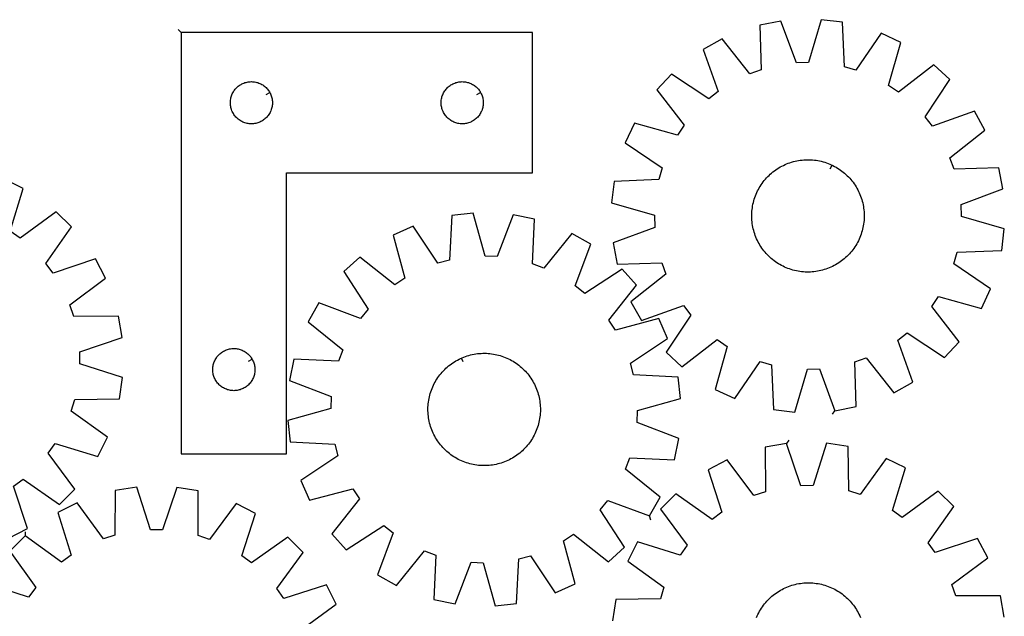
# Model space of a CAD drawing. Header units: millimetres. Extents: x 7 to 1493, y 7 to 2993.
# Tile 6 of 6: x 793 to 1493, y 2569 to 2993. Entities that reach past the tile are written whole.
import ezdxf

# ---------------------------------------------------------------- set-up
doc = ezdxf.new("R2010")
doc.units = ezdxf.units.MM
doc.layers.add('CUT', color=7, linetype='CONTINUOUS', true_color=0x000000)
doc.layers.add('LEADIN', color=1, linetype='CONTINUOUS', true_color=0xff0000)

msp = doc.modelspace()

# ---------------------------------------------------------------- linework, layer by layer
at = {"layer": 'CUT'}
for points in [[(1372.891869, 2715.011623), (1387.993356, 2717.95707), (1387.039669, 2749.707113), (1395.095041, 2752.644859), (1414.804858, 2727.735065), (1428.257032, 2735.202967), (1417.538718, 2765.104347), (1424.292019, 2770.387556), (1450.734719, 2752.787602), (1461.220788, 2764.04695), (1441.787031, 2789.172711), (1446.5772, 2796.284227), (1477.164387, 2787.716919), (1483.657902, 2801.665569), (1457.411014, 2819.556227), (1459.769156, 2827.799923), (1491.506743, 2829.103891), (1493.372073, 2844.376451), (1462.881282, 2853.280743), (1462.576566, 2861.849671), (1492.357857, 2872.897271), (1489.41241, 2887.998757), (1457.662367, 2887.04507), (1454.724621, 2895.100442), (1479.634415, 2914.810259), (1472.166513, 2928.262433), (1442.265133, 2917.54412), (1436.981924, 2924.297421), (1454.581877, 2950.74012), (1443.32253, 2961.226189), (1418.196769, 2941.792433), (1411.085253, 2946.582602), (1419.65256, 2977.169789), (1405.703911, 2983.663303), (1387.813253, 2957.416416), (1379.569557, 2959.774558), (1378.265589, 2991.512145), (1362.993029, 2993.377474), (1354.088737, 2962.886683), (1345.519809, 2962.581968), (1334.472209, 2992.363258), (1319.370723, 2989.417812), (1320.32441, 2957.667769), (1312.269038, 2954.730022), (1292.55922, 2979.639817), (1279.107047, 2972.171914), (1289.82536, 2942.270535), (1283.072059, 2936.987325), (1256.629359, 2954.587279), (1246.143291, 2943.327931), (1265.577047, 2918.20217), (1260.786878, 2911.090655), (1230.199691, 2919.657962), (1223.706177, 2905.709313), (1249.953064, 2887.818655), (1247.594922, 2879.574958), (1215.857335, 2878.270991), (1213.992006, 2862.998431), (1244.482796, 2854.094138), (1244.787512, 2845.525211), (1215.006221, 2834.47761), (1217.951668, 2819.376124), (1249.701711, 2820.329811), (1252.639457, 2812.274439), (1227.729663, 2792.564622), (1235.197565, 2779.112448), (1265.098945, 2789.830762), (1270.382155, 2783.077461), (1252.782201, 2756.634761), (1264.041548, 2746.148692), (1289.167309, 2765.582448), (1296.278825, 2760.792279), (1287.711518, 2730.205093), (1301.660167, 2723.711578), (1319.550825, 2749.958466), (1327.794522, 2747.600324), (1329.098489, 2715.862737), (1344.371049, 2713.997407), (1353.275342, 2744.488198), (1361.844269, 2744.792914)], [(907.679783, 2984.25361), (907.679783, 2684.25361), (982.679783, 2684.25361), (982.679783, 2884.25361), (1157.679783, 2884.25361), (1157.679783, 2984.25361)], [(970.729734, 2941.639382), (970.919965, 2941.303261), (971.265317, 2940.612326), (971.574643, 2939.904529), (971.847121, 2939.181746), (972.082031, 2938.445895), (972.278749, 2937.698926), (972.436752, 2936.942822), (972.555623, 2936.179586), (972.635046, 2935.411242), (972.67481, 2934.639829), (972.67481, 2933.867392), (972.635046, 2933.095978), (972.555623, 2932.327635), (972.436752, 2931.564399), (972.278749, 2930.808294), (972.082031, 2930.061326), (971.847121, 2929.325475), (971.574643, 2928.602692), (971.265317, 2927.894894), (970.919965, 2927.203959), (970.539502, 2926.531718), (970.124938, 2925.879954), (969.677372, 2925.250396), (969.19799, 2924.644713), (968.688064, 2924.06451), (968.148945, 2923.511327), (967.582065, 2922.986631), (966.988925, 2922.491813), (966.3711, 2922.028185), (965.730226, 2921.596977), (965.068004, 2921.199332), (964.38619, 2920.836304), (963.686592, 2920.508857), (962.971064, 2920.217858), (962.241506, 2919.96408), (961.49985, 2919.748194), (960.748064, 2919.570775), (959.988142, 2919.432292), (959.222098, 2919.333112), (958.451964, 2919.273499), (957.679783, 2919.25361), (956.907602, 2919.273499), (956.137468, 2919.333112), (955.371424, 2919.432292), (954.611502, 2919.570775), (953.859716, 2919.748194), (953.118061, 2919.96408), (952.388502, 2920.217858), (951.672974, 2920.508857), (950.973376, 2920.836304), (950.291562, 2921.199332), (949.62934, 2921.596977), (948.988467, 2922.028185), (948.370641, 2922.491813), (947.777501, 2922.986631), (947.210621, 2923.511327), (946.671503, 2924.06451), (946.161576, 2924.644713), (945.682194, 2925.250396), (945.234628, 2925.879954), (944.820064, 2926.531718), (944.439601, 2927.203959), (944.094249, 2927.894894), (943.784924, 2928.602692), (943.512445, 2929.325475), (943.277535, 2930.061326), (943.080817, 2930.808294), (942.922814, 2931.564399), (942.803943, 2932.327635), (942.72452, 2933.095978), (942.684756, 2933.867392), (942.684756, 2934.639829), (942.72452, 2935.411242), (942.803943, 2936.179586), (942.922814, 2936.942822), (943.080817, 2937.698926), (943.277535, 2938.445895), (943.512445, 2939.181746), (943.784924, 2939.904529), (944.094249, 2940.612326), (944.439601, 2941.303261), (944.820064, 2941.975502), (945.234628, 2942.627266), (945.682194, 2943.256824), (946.161576, 2943.862508), (946.671503, 2944.44271), (947.210621, 2944.995893), (947.777501, 2945.520589), (948.370641, 2946.015407), (948.988467, 2946.479035), (949.62934, 2946.910244), (950.291562, 2947.307889), (950.973376, 2947.670916), (951.672974, 2947.998364), (952.388502, 2948.289363), (953.118061, 2948.543141), (953.859716, 2948.759026), (954.611502, 2948.936446), (955.371424, 2949.074929), (956.137468, 2949.174108), (956.907602, 2949.233722), (957.679783, 2949.25361), (958.451964, 2949.233722), (959.222098, 2949.174108), (959.988142, 2949.074929), (960.748064, 2948.936446), (961.49985, 2948.759026), (962.241506, 2948.543141), (962.971064, 2948.289363), (963.686592, 2947.998364), (964.38619, 2947.670916), (965.068004, 2947.307889), (965.730226, 2946.910244), (966.3711, 2946.479035), (966.988925, 2946.015407), (967.582065, 2945.520589), (968.148945, 2944.995893), (968.688064, 2944.44271), (969.19799, 2943.862508), (969.677372, 2943.256824), (970.124938, 2942.627266), (970.539502, 2941.975502)], [(1120.729734, 2941.639382), (1120.919965, 2941.303261), (1121.265317, 2940.612326), (1121.574643, 2939.904529), (1121.847121, 2939.181746), (1122.082031, 2938.445895), (1122.278749, 2937.698926), (1122.436752, 2936.942822), (1122.555623, 2936.179586), (1122.635046, 2935.411242), (1122.67481, 2934.639829), (1122.67481, 2933.867392), (1122.635046, 2933.095978), (1122.555623, 2932.327635), (1122.436752, 2931.564399), (1122.278749, 2930.808294), (1122.082031, 2930.061326), (1121.847121, 2929.325475), (1121.574643, 2928.602692), (1121.265317, 2927.894894), (1120.919965, 2927.203959), (1120.539502, 2926.531718), (1120.124938, 2925.879954), (1119.677372, 2925.250396), (1119.19799, 2924.644713), (1118.688064, 2924.06451), (1118.148945, 2923.511327), (1117.582065, 2922.986631), (1116.988925, 2922.491813), (1116.3711, 2922.028185), (1115.730226, 2921.596977), (1115.068004, 2921.199332), (1114.38619, 2920.836304), (1113.686592, 2920.508857), (1112.971064, 2920.217858), (1112.241506, 2919.96408), (1111.49985, 2919.748194), (1110.748064, 2919.570775), (1109.988142, 2919.432292), (1109.222098, 2919.333112), (1108.451964, 2919.273499), (1107.679783, 2919.25361), (1106.907602, 2919.273499), (1106.137468, 2919.333112), (1105.371424, 2919.432292), (1104.611502, 2919.570775), (1103.859716, 2919.748194), (1103.118061, 2919.96408), (1102.388502, 2920.217858), (1101.672974, 2920.508857), (1100.973376, 2920.836304), (1100.291562, 2921.199332), (1099.62934, 2921.596977), (1098.988467, 2922.028185), (1098.370641, 2922.491813), (1097.777501, 2922.986631), (1097.210621, 2923.511327), (1096.671503, 2924.06451), (1096.161576, 2924.644713), (1095.682194, 2925.250396), (1095.234628, 2925.879954), (1094.820064, 2926.531718), (1094.439601, 2927.203959), (1094.094249, 2927.894894), (1093.784924, 2928.602692), (1093.512445, 2929.325475), (1093.277535, 2930.061326), (1093.080817, 2930.808294), (1092.922814, 2931.564399), (1092.803943, 2932.327635), (1092.72452, 2933.095978), (1092.684756, 2933.867392), (1092.684756, 2934.639829), (1092.72452, 2935.411242), (1092.803943, 2936.179586), (1092.922814, 2936.942822), (1093.080817, 2937.698926), (1093.277535, 2938.445895), (1093.512445, 2939.181746), (1093.784924, 2939.904529), (1094.094249, 2940.612326), (1094.439601, 2941.303261), (1094.820064, 2941.975502), (1095.234628, 2942.627266), (1095.682194, 2943.256824), (1096.161576, 2943.862508), (1096.671503, 2944.44271), (1097.210621, 2944.995893), (1097.777501, 2945.520589), (1098.370641, 2946.015407), (1098.988467, 2946.479035), (1099.62934, 2946.910244), (1100.291562, 2947.307889), (1100.973376, 2947.670916), (1101.672974, 2947.998364), (1102.388502, 2948.289363), (1103.118061, 2948.543141), (1103.859716, 2948.759026), (1104.611502, 2948.936446), (1105.371424, 2949.074929), (1106.137468, 2949.174108), (1106.907602, 2949.233722), (1107.679783, 2949.25361), (1108.451964, 2949.233722), (1109.222098, 2949.174108), (1109.988142, 2949.074929), (1110.748064, 2948.936446), (1111.49985, 2948.759026), (1112.241506, 2948.543141), (1112.971064, 2948.289363), (1113.686592, 2947.998364), (1114.38619, 2947.670916), (1115.068004, 2947.307889), (1115.730226, 2946.910244), (1116.3711, 2946.479035), (1116.988925, 2946.015407), (1117.582065, 2945.520589), (1118.148945, 2944.995893), (1118.688064, 2944.44271), (1119.19799, 2943.862508), (1119.677372, 2943.256824), (1120.124938, 2942.627266), (1120.539502, 2941.975502)], [(1370.84577, 2889.812385), (1371.413266, 2889.542755), (1372.530759, 2888.968112), (1373.629651, 2888.35865), (1374.708858, 2887.714972), (1375.767313, 2887.037714), (1376.803972, 2886.327542), (1377.817813, 2885.585159), (1378.807835, 2884.811296), (1379.773061, 2884.006718), (1380.712538, 2883.172218), (1381.62534, 2882.308621), (1382.510564, 2881.416778), (1383.367339, 2880.497569), (1384.194817, 2879.551902), (1384.992183, 2878.58071), (1385.75865, 2877.584951), (1386.493461, 2876.565609), (1387.195892, 2875.523688), (1387.865248, 2874.460218), (1388.500869, 2873.376247), (1389.102128, 2872.272846), (1389.668432, 2871.151103), (1390.199222, 2870.012126), (1390.693974, 2868.857038), (1391.152199, 2867.68698), (1391.573446, 2866.503106), (1391.957299, 2865.306584), (1392.303378, 2864.098596), (1392.611343, 2862.880333), (1392.88089, 2861.652998), (1393.111752, 2860.417802), (1393.303701, 2859.175964), (1393.456549, 2857.928709), (1393.570144, 2856.677269), (1393.644375, 2855.422878), (1393.679167, 2854.166774), (1393.674487, 2852.910197), (1393.630339, 2851.654388), (1393.546768, 2850.400584), (1393.423854, 2849.150025), (1393.26172, 2847.903943), (1393.060526, 2846.663569), (1392.82047, 2845.430127), (1392.541789, 2844.204834), (1392.224758, 2842.988898), (1391.86969, 2841.783522), (1391.476936, 2840.589892), (1391.046882, 2839.409189), (1390.579954, 2838.242576), (1390.076613, 2837.091206), (1389.537354, 2835.956214), (1388.96271, 2834.83872), (1388.353249, 2833.739828), (1387.709571, 2832.660622), (1387.032312, 2831.602167), (1386.32214, 2830.565508), (1385.579757, 2829.551667), (1384.805894, 2828.561645), (1384.001316, 2827.596419), (1383.166817, 2826.656942), (1382.303219, 2825.74414), (1381.411376, 2824.858916), (1380.492168, 2824.002141), (1379.546501, 2823.174663), (1378.575308, 2822.377296), (1377.57955, 2821.61083), (1376.560207, 2820.876018), (1375.518286, 2820.173588), (1374.454816, 2819.504232), (1373.370845, 2818.868611), (1372.267444, 2818.267352), (1371.145702, 2817.701048), (1370.006724, 2817.170258), (1368.851637, 2816.675506), (1367.681578, 2816.217281), (1366.497704, 2815.796034), (1365.301183, 2815.412181), (1364.093194, 2815.066102), (1362.874932, 2814.758137), (1361.647596, 2814.48859), (1360.4124, 2814.257728), (1359.170562, 2814.065779), (1357.923307, 2813.912931), (1356.671867, 2813.799336), (1355.417476, 2813.725105), (1354.161372, 2813.690313), (1352.904796, 2813.694993), (1351.648986, 2813.73914), (1350.395183, 2813.822712), (1349.144623, 2813.945626), (1347.898542, 2814.10776), (1346.658168, 2814.308954), (1345.424725, 2814.54901), (1344.199432, 2814.827691), (1342.983497, 2815.144722), (1341.77812, 2815.49979), (1340.584491, 2815.892544), (1339.403787, 2816.322597), (1338.237174, 2816.789525), (1337.085804, 2817.292867), (1335.950812, 2817.832126), (1334.833319, 2818.40677), (1333.734427, 2819.016231), (1332.655221, 2819.659909), (1331.596766, 2820.337168), (1330.560106, 2821.04734), (1329.546265, 2821.789723), (1328.556243, 2822.563586), (1327.591017, 2823.368164), (1326.65154, 2824.202663), (1325.738739, 2825.066261), (1324.853514, 2825.958104), (1323.996739, 2826.877312), (1323.169261, 2827.822979), (1322.371895, 2828.794171), (1321.605428, 2829.78993), (1320.870617, 2830.809273), (1320.168187, 2831.851193), (1319.498831, 2832.914664), (1318.863209, 2833.998635), (1318.26195, 2835.102036), (1317.695646, 2836.223778), (1317.164856, 2837.362755), (1316.670104, 2838.517843), (1316.211879, 2839.687901), (1315.790632, 2840.871775), (1315.406779, 2842.068297), (1315.0607, 2843.276285), (1314.752735, 2844.494548), (1314.483188, 2845.721883), (1314.252326, 2846.95708), (1314.060377, 2848.198918), (1313.907529, 2849.446173), (1313.793934, 2850.697613), (1313.719704, 2851.952004), (1313.684911, 2853.208107), (1313.689591, 2854.464684), (1313.733739, 2855.720494), (1313.817311, 2856.974297), (1313.940224, 2858.224857), (1314.102358, 2859.470938), (1314.303552, 2860.711312), (1314.543608, 2861.944755), (1314.822289, 2863.170048), (1315.13932, 2864.385983), (1315.494388, 2865.59136), (1315.887142, 2866.784989), (1316.317196, 2867.965693), (1316.784124, 2869.132305), (1317.287466, 2870.283676), (1317.826724, 2871.418668), (1318.401368, 2872.536161), (1319.01083, 2873.635053), (1319.654507, 2874.714259), (1320.331766, 2875.772714), (1321.041938, 2876.809374), (1321.784321, 2877.823215), (1322.558184, 2878.813237), (1323.362762, 2879.778463), (1324.197261, 2880.71794), (1325.060859, 2881.630741), (1325.952702, 2882.515966), (1326.871911, 2883.37274), (1327.817578, 2884.200219), (1328.78877, 2884.997585), (1329.784528, 2885.764052), (1330.803871, 2886.498863), (1331.845792, 2887.201293), (1332.909262, 2887.870649), (1333.993233, 2888.506271), (1335.096634, 2889.10753), (1336.218377, 2889.673834), (1337.357354, 2890.204624), (1338.512442, 2890.699375), (1339.6825, 2891.157601), (1340.866374, 2891.578848), (1342.062895, 2891.9627), (1343.270884, 2892.30878), (1344.489147, 2892.616745), (1345.716482, 2892.886291), (1346.951678, 2893.117153), (1348.193516, 2893.309103), (1349.440771, 2893.461951), (1350.692211, 2893.575546), (1351.946602, 2893.649776), (1353.202706, 2893.684569), (1354.459283, 2893.679889), (1355.715092, 2893.635741), (1356.968895, 2893.552169), (1358.219455, 2893.429256), (1359.465537, 2893.267122), (1360.705911, 2893.065928), (1361.939353, 2892.825872), (1363.164646, 2892.547191), (1364.380581, 2892.23016), (1365.585958, 2891.875092), (1366.779588, 2891.482338), (1367.960291, 2891.052284), (1369.126904, 2890.585356), (1370.278274, 2890.082014)], [(1240.969584, 2640.044301), (1248.581863, 2653.415306), (1223.885684, 2673.392129), (1226.909974, 2681.41541), (1258.647911, 2680.119996), (1261.755751, 2695.188901), (1232.095111, 2706.556449), (1232.492052, 2715.1216), (1263.076928, 2723.69715), (1261.376113, 2738.988905), (1229.654402, 2740.634445), (1227.385137, 2748.903049), (1253.823093, 2766.510129), (1247.480109, 2780.527871), (1216.802469, 2772.290324), (1212.089132, 2779.452993), (1231.792235, 2804.368098), (1221.427978, 2815.739673), (1194.797351, 2798.425389), (1188.101314, 2803.78099), (1199.140888, 2833.565257), (1185.769884, 2841.177536), (1165.79306, 2816.481357), (1157.769779, 2819.505647), (1159.065193, 2851.243584), (1143.996289, 2854.351424), (1132.62874, 2824.690784), (1124.063589, 2825.087725), (1115.488039, 2855.672602), (1100.196284, 2853.971786), (1098.550744, 2822.250075), (1090.28214, 2819.980811), (1072.675061, 2846.418766), (1058.657318, 2840.075782), (1066.894865, 2809.398142), (1059.732197, 2804.684805), (1034.817091, 2824.387908), (1023.445516, 2814.023651), (1040.7598, 2787.393024), (1035.404199, 2780.696987), (1005.619932, 2791.736561), (998.007653, 2778.365557), (1022.703832, 2758.388733), (1019.679542, 2750.365452), (987.941605, 2751.660866), (984.833765, 2736.591962), (1014.494405, 2725.224413), (1014.097465, 2716.659262), (983.512588, 2708.083712), (985.213403, 2692.791957), (1016.935114, 2691.146417), (1019.204379, 2682.877813), (992.766423, 2665.270734), (999.109407, 2651.252992), (1029.787047, 2659.490538), (1034.500384, 2652.32787), (1014.797281, 2627.412764), (1025.161538, 2616.041189), (1051.792165, 2633.355474), (1058.488202, 2627.999873), (1047.448628, 2598.215605), (1060.819632, 2590.603326), (1080.796456, 2615.299506), (1088.819737, 2612.275216), (1087.524323, 2580.537278), (1102.593227, 2577.429438), (1113.960776, 2607.090078), (1122.525927, 2606.693138), (1131.101477, 2576.108261), (1146.393232, 2577.809077), (1148.038772, 2609.530788), (1156.307376, 2611.800052), (1173.914455, 2585.362096), (1187.932198, 2591.70508), (1179.694651, 2622.38272), (1186.857319, 2627.096058), (1211.772425, 2607.392954), (1223.144, 2617.757211), (1205.829716, 2644.387838), (1211.185317, 2651.083875)], [(958.229734, 2751.639382), (958.419965, 2751.303261), (958.765317, 2750.612326), (959.074643, 2749.904529), (959.347121, 2749.181746), (959.582031, 2748.445895), (959.778749, 2747.698926), (959.936752, 2746.942822), (960.055623, 2746.179586), (960.135046, 2745.411242), (960.17481, 2744.639829), (960.17481, 2743.867392), (960.135046, 2743.095978), (960.055623, 2742.327635), (959.936752, 2741.564399), (959.778749, 2740.808294), (959.582031, 2740.061326), (959.347121, 2739.325475), (959.074643, 2738.602692), (958.765317, 2737.894894), (958.419965, 2737.203959), (958.039502, 2736.531718), (957.624938, 2735.879954), (957.177372, 2735.250396), (956.69799, 2734.644713), (956.188064, 2734.06451), (955.648945, 2733.511327), (955.082065, 2732.986631), (954.488925, 2732.491813), (953.8711, 2732.028185), (953.230226, 2731.596977), (952.568004, 2731.199332), (951.88619, 2730.836304), (951.186592, 2730.508857), (950.471064, 2730.217858), (949.741506, 2729.96408), (948.99985, 2729.748194), (948.248064, 2729.570775), (947.488142, 2729.432292), (946.722098, 2729.333112), (945.951964, 2729.273499), (945.179783, 2729.25361), (944.407602, 2729.273499), (943.637468, 2729.333112), (942.871424, 2729.432292), (942.111502, 2729.570775), (941.359716, 2729.748194), (940.618061, 2729.96408), (939.888502, 2730.217858), (939.172974, 2730.508857), (938.473376, 2730.836304), (937.791562, 2731.199332), (937.12934, 2731.596977), (936.488467, 2732.028185), (935.870641, 2732.491813), (935.277501, 2732.986631), (934.710621, 2733.511327), (934.171503, 2734.06451), (933.661576, 2734.644713), (933.182194, 2735.250396), (932.734628, 2735.879954), (932.320064, 2736.531718), (931.939601, 2737.203959), (931.594249, 2737.894894), (931.284924, 2738.602692), (931.012445, 2739.325475), (930.777535, 2740.061326), (930.580817, 2740.808294), (930.422814, 2741.564399), (930.303943, 2742.327635), (930.22452, 2743.095978), (930.184756, 2743.867392), (930.184756, 2744.639829), (930.22452, 2745.411242), (930.303943, 2746.179586), (930.422814, 2746.942822), (930.580817, 2747.698926), (930.777535, 2748.445895), (931.012445, 2749.181746), (931.284924, 2749.904529), (931.594249, 2750.612326), (931.939601, 2751.303261), (932.320064, 2751.975502), (932.734628, 2752.627266), (933.182194, 2753.256824), (933.661576, 2753.862508), (934.171503, 2754.44271), (934.710621, 2754.995893), (935.277501, 2755.520589), (935.870641, 2756.015407), (936.488467, 2756.479035), (937.12934, 2756.910244), (937.791562, 2757.307889), (938.473376, 2757.670916), (939.172974, 2757.998364), (939.888502, 2758.289363), (940.618061, 2758.543141), (941.359716, 2758.759026), (942.111502, 2758.936446), (942.871424, 2759.074929), (943.637468, 2759.174108), (944.407602, 2759.233722), (945.179783, 2759.25361), (945.951964, 2759.233722), (946.722098, 2759.174108), (947.488142, 2759.074929), (948.248064, 2758.936446), (948.99985, 2758.759026), (949.741506, 2758.543141), (950.471064, 2758.289363), (951.186592, 2757.998364), (951.88619, 2757.670916), (952.568004, 2757.307889), (953.230226, 2756.910244), (953.8711, 2756.479035), (954.488925, 2756.015407), (955.082065, 2755.520589), (955.648945, 2754.995893), (956.188064, 2754.44271), (956.69799, 2753.862508), (957.177372, 2753.256824), (957.624938, 2752.627266), (958.039502, 2751.975502)], [(1107.093263, 2752.457039), (1107.667697, 2752.711552), (1108.831987, 2753.184241), (1110.010551, 2753.620126), (1111.202224, 2754.018775), (1112.405831, 2754.379797), (1113.620184, 2754.702834), (1114.844085, 2754.987568), (1116.076326, 2755.233718), (1117.31569, 2755.441041), (1118.560955, 2755.609332), (1119.810892, 2755.738426), (1121.064267, 2755.828194), (1122.319843, 2755.878549), (1123.576381, 2755.88944), (1124.832641, 2755.860857), (1126.087384, 2755.792828), (1127.33937, 2755.68542), (1128.587365, 2755.538739), (1129.830137, 2755.35293), (1131.06646, 2755.128176), (1132.295112, 2754.8647), (1133.514882, 2754.562761), (1134.724567, 2754.222656), (1135.922971, 2753.844723), (1137.108913, 2753.429333), (1138.281222, 2752.976897), (1139.438741, 2752.48786), (1140.580328, 2751.962707), (1141.704856, 2751.401955), (1142.811216, 2750.806157), (1143.898315, 2750.175901), (1144.965081, 2749.51181), (1146.010461, 2748.814539), (1147.033423, 2748.084775), (1148.032958, 2747.32324), (1149.00808, 2746.530684), (1149.957826, 2745.70789), (1150.881258, 2744.855669), (1151.777466, 2743.974864), (1152.645565, 2743.066342), (1153.484698, 2742.131002), (1154.294037, 2741.169765), (1155.072784, 2740.18358), (1155.82017, 2739.173421), (1156.535457, 2738.140284), (1157.217939, 2737.08519), (1157.866944, 2736.009178), (1158.481829, 2734.913312), (1159.06199, 2733.798673), (1159.606852, 2732.666361), (1160.115879, 2731.517492), (1160.588568, 2730.353202), (1161.024452, 2729.174638), (1161.423102, 2727.982965), (1161.784124, 2726.779358), (1162.107161, 2725.565005), (1162.391895, 2724.341104), (1162.638045, 2723.108863), (1162.845368, 2721.869499), (1163.013659, 2720.624234), (1163.142753, 2719.374297), (1163.232521, 2718.120922), (1163.282876, 2716.865346), (1163.293767, 2715.608808), (1163.265184, 2714.352548), (1163.197154, 2713.097805), (1163.089747, 2711.845819), (1162.943066, 2710.597824), (1162.757257, 2709.355052), (1162.532503, 2708.11873), (1162.269027, 2706.890077), (1161.967087, 2705.670307), (1161.626983, 2704.460623), (1161.24905, 2703.262218), (1160.83366, 2702.076277), (1160.381223, 2700.903968), (1159.892187, 2699.746448), (1159.367034, 2698.604862), (1158.806281, 2697.480333), (1158.210484, 2696.373974), (1157.580228, 2695.286874), (1156.916137, 2694.220108), (1156.218865, 2693.174728), (1155.489102, 2692.151766), (1154.727566, 2691.152231), (1153.935011, 2690.177109), (1153.112217, 2689.227364), (1152.259996, 2688.303931), (1151.379191, 2687.407723), (1150.470669, 2686.539625), (1149.535328, 2685.700491), (1148.574091, 2684.891152), (1147.587907, 2684.112405), (1146.577748, 2683.36502), (1145.544611, 2682.649733), (1144.489516, 2681.96725), (1143.413505, 2681.318246), (1142.317639, 2680.70336), (1141.203, 2680.123199), (1140.070687, 2679.578337), (1138.921819, 2679.06931), (1137.757529, 2678.596621), (1136.578965, 2678.160737), (1135.387292, 2677.762087), (1134.183685, 2677.401065), (1132.969332, 2677.078028), (1131.745431, 2676.793294), (1130.51319, 2676.547144), (1129.273826, 2676.339821), (1128.028561, 2676.17153), (1126.778624, 2676.042437), (1125.525249, 2675.952668), (1124.269673, 2675.902314), (1123.013135, 2675.891423), (1121.756875, 2675.920006), (1120.502132, 2675.988035), (1119.250146, 2676.095443), (1118.002151, 2676.242123), (1116.759379, 2676.427932), (1115.523057, 2676.652686), (1114.294404, 2676.916162), (1113.074634, 2677.218102), (1111.86495, 2677.558206), (1110.666545, 2677.93614), (1109.480603, 2678.35153), (1108.308294, 2678.803966), (1107.150775, 2679.293002), (1106.009188, 2679.818155), (1104.88466, 2680.378908), (1103.778301, 2680.974706), (1102.691201, 2681.604961), (1101.624435, 2682.269052), (1100.579055, 2682.966324), (1099.556093, 2683.696087), (1098.556558, 2684.457623), (1097.581436, 2685.250179), (1096.631691, 2686.072973), (1095.708258, 2686.925193), (1094.81205, 2687.805999), (1093.943951, 2688.71452), (1093.104818, 2689.649861), (1092.295479, 2690.611098), (1091.516732, 2691.597283), (1090.769346, 2692.607442), (1090.054059, 2693.640578), (1089.371577, 2694.695673), (1088.722573, 2695.771684), (1088.107687, 2696.86755), (1087.527526, 2697.982189), (1086.982664, 2699.114502), (1086.473637, 2700.26337), (1086.000948, 2701.427661), (1085.565064, 2702.606224), (1085.166414, 2703.797897), (1084.805392, 2705.001504), (1084.482355, 2706.215858), (1084.197621, 2707.439758), (1083.951471, 2708.671999), (1083.744148, 2709.911363), (1083.575857, 2711.156628), (1083.446763, 2712.406565), (1083.356995, 2713.65994), (1083.306641, 2714.915516), (1083.295749, 2716.172054), (1083.324333, 2717.428315), (1083.392362, 2718.683057), (1083.49977, 2719.935044), (1083.64645, 2721.183039), (1083.832259, 2722.425811), (1084.057013, 2723.662133), (1084.320489, 2724.890785), (1084.622429, 2726.110555), (1084.962533, 2727.32024), (1085.340467, 2728.518644), (1085.755856, 2729.704586), (1086.208293, 2730.876895), (1086.697329, 2732.034414), (1087.222482, 2733.176001), (1087.783235, 2734.300529), (1088.379033, 2735.406889), (1089.009288, 2736.493988), (1089.673379, 2737.560754), (1090.370651, 2738.606134), (1091.100414, 2739.629096), (1091.86195, 2740.628632), (1092.654506, 2741.603753), (1093.4773, 2742.553499), (1094.32952, 2743.476931), (1095.210325, 2744.373139), (1096.118847, 2745.241238), (1097.054188, 2746.080371), (1098.015425, 2746.88971), (1099.001609, 2747.668457), (1100.011769, 2748.415843), (1101.044905, 2749.13113), (1102.1, 2749.813612), (1103.176011, 2750.462617), (1104.271877, 2751.077503), (1105.386516, 2751.657663), (1106.518829, 2752.202526)]]:
    msp.add_lwpolyline(points, close=True, dxfattribs=at)
for points in [[(784.717392, 2623.904027), (798.340186, 2631.055951), (788.322623, 2661.199329), (795.197383, 2666.323492), (821.222137, 2648.111218), (831.968118, 2659.122777), (813.126034, 2684.695236), (818.080865, 2691.693023), (848.45978, 2682.414212), (855.277056, 2696.207518), (829.454845, 2714.705847), (832.004735, 2722.892265), (863.764109, 2723.455192), (865.985358, 2738.68006), (835.710678, 2748.293514), (835.606025, 2756.86722), (865.637031, 2767.216782), (863.044821, 2782.382895), (831.281169, 2782.170443), (828.532217, 2790.292182), (853.895211, 2809.415291), (846.743286, 2823.038086), (816.599909, 2813.020523), (811.475745, 2819.895283), (829.688019, 2845.920037), (818.67646, 2856.666018), (793.104001, 2837.823934), (786.106215, 2842.778765), (795.385025, 2873.15768), (781.591719, 2879.974956)], [(1493.174399, 2568.11975), (1490.618929, 2583.292097), (1458.854856, 2583.156578), (1456.125583, 2591.284951), (1481.534819, 2610.346575), (1474.41591, 2623.986651), (1444.248358, 2614.042126), (1439.140861, 2620.929277), (1457.416114, 2646.909844), (1446.430614, 2657.682464), (1420.812595, 2638.902372), (1413.826829, 2643.874138), (1423.179191, 2674.23049), (1409.402437, 2681.081154), (1390.84162, 2655.303822), (1382.661403, 2657.873532), (1382.175399, 2689.634177), (1366.955956, 2691.892294), (1357.269203, 2661.640987), (1348.69527, 2661.5571), (1338.418474, 2691.613085), (1323.246127, 2689.057616), (1323.381646, 2657.293542), (1315.253273, 2654.56427), (1296.191649, 2679.973505), (1282.551573, 2672.854597), (1292.496097, 2642.687045), (1285.608947, 2637.579547), (1259.62838, 2655.854801), (1248.85576, 2644.869301), (1267.635852, 2619.251281), (1262.664086, 2612.265516), (1232.307734, 2621.617878), (1225.45707, 2607.841124), (1251.234402, 2589.280307), (1248.664692, 2581.100089), (1216.904047, 2580.614086), (1214.64593, 2565.394643)], [(992.332942, 2558.479674), (1018.010154, 2577.178752), (1011.085551, 2590.918491), (980.779899, 2581.403126), (975.770663, 2588.362072), (994.412809, 2614.080648), (983.581308, 2625.008096), (957.699329, 2606.593485), (950.78483, 2611.663897), (960.567088, 2641.884455), (946.888951, 2648.929958), (927.964154, 2623.418651), (919.821231, 2626.104201), (919.786046, 2657.868545), (904.600184, 2660.34244), (894.48506, 2630.231661), (885.9108, 2630.269469), (876.061614, 2660.468282), (860.854526, 2658.128407), (860.539214, 2626.365609), (852.372924, 2623.751975), (833.673845, 2649.429187), (819.934106, 2642.504584), (829.449471, 2612.198932), (822.490525, 2607.189696), (796.77195, 2625.831842), (785.844501, 2615.000341), (804.259112, 2589.118362), (799.188701, 2582.203863), (768.968142, 2591.986121)], [(1317.065118, 2567.724453), (1317.561942, 2568.878651), (1318.094775, 2570.016674), (1318.663092, 2571.137399), (1319.26633, 2572.239719), (1319.903896, 2573.322547), (1320.57516, 2574.384814), (1321.279459, 2575.425473), (1322.016098, 2576.443495), (1322.78435, 2577.437877), (1323.583458, 2578.407636), (1324.412633, 2579.351816), (1325.271055, 2580.269486), (1326.157879, 2581.159739), (1327.072229, 2582.021697), (1328.013202, 2582.854509), (1328.979871, 2583.657353), (1329.97128, 2584.429438), (1330.986452, 2585.170001), (1332.024384, 2585.878311), (1333.084053, 2586.553669), (1334.164413, 2587.195409), (1335.264397, 2587.802897), (1336.382919, 2588.375534), (1337.518877, 2588.912755), (1338.671149, 2589.41403), (1339.838598, 2589.878863), (1341.020072, 2590.306797), (1342.214404, 2590.697409), (1343.420416, 2591.050313), (1344.636918, 2591.365161), (1345.86271, 2591.641642), (1347.096581, 2591.879484), (1348.337314, 2592.078452), (1349.583685, 2592.238349), (1350.834463, 2592.359018), (1352.088414, 2592.44034), (1353.344301, 2592.482234), (1354.600884, 2592.484658), (1355.856923, 2592.447612), (1357.111179, 2592.37113), (1358.362413, 2592.255289), (1359.609391, 2592.100203), (1360.850883, 2591.906025), (1362.085663, 2591.672947), (1363.312512, 2591.401198), (1364.530221, 2591.091047), (1365.737586, 2590.7428), (1366.933417, 2590.356801), (1368.116533, 2589.93343), (1369.285767, 2589.473106), (1370.439965, 2588.976282), (1371.577988, 2588.443449), (1372.698712, 2587.875132), (1373.801032, 2587.271894), (1374.88386, 2586.634328), (1375.946128, 2585.963064), (1376.986786, 2585.258765), (1378.004808, 2584.522126), (1378.99919, 2583.753873), (1379.96895, 2582.954766), (1380.91313, 2582.125591), (1381.830799, 2581.267168), (1382.721052, 2580.380345), (1383.58301, 2579.465995), (1384.415822, 2578.525022), (1385.218667, 2577.558353), (1385.990751, 2576.566944), (1386.731314, 2575.551772), (1387.439624, 2574.51384), (1388.114982, 2573.454171), (1388.756722, 2572.373811), (1389.36421, 2571.273827), (1389.936848, 2570.155304), (1390.474069, 2569.019347), (1390.975343, 2567.867075)]]:
    msp.add_lwpolyline(points, dxfattribs=at)
at = {"layer": 'LEADIN'}
for p, q in [((905.558463, 2986.374931), (907.679783, 2984.25361)), ((968.118878, 2940.161738), (970.729734, 2941.639382)), ((1118.118878, 2940.161738), (1120.729734, 2941.639382)), ((1369.558332, 2887.10268), (1370.84577, 2889.812385)), ((955.618878, 2750.161738), (958.229734, 2751.639382)), ((1108.308525, 2749.714205), (1107.093263, 2752.457039)), ((1371.21588, 2712.523439), (1372.891869, 2715.011623)), ((1340.158001, 2694.057272), (1338.418474, 2691.613085)), ((1241.763556, 2637.151274), (1240.969584, 2640.044301)), ((796.785178, 2628.831813), (796.77195, 2625.831842))]:
    msp.add_line(p, q, dxfattribs=at)

doc.saveas('drawing.dxf')
